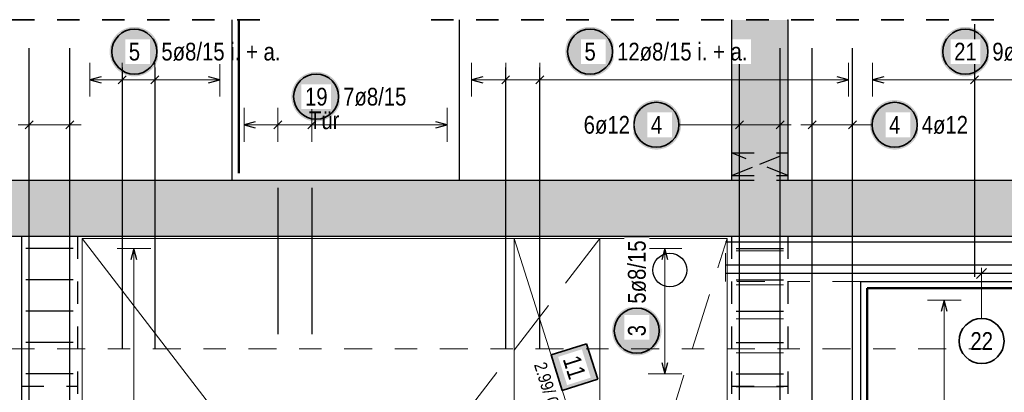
# Model space of a CAD drawing. Header units: millimetres. Extents: x -7.4 to 35.1, y -18.1 to 22.4.
# Tile 11 of 37: x 2.7 to 7.1, y 7.3 to 8.9. Entities that reach past the tile are written whole.
import ezdxf

# ---------------------------------------------------------------- set-up
doc = ezdxf.new("R2010")
doc.units = ezdxf.units.MM
doc.linetypes.add('DASHDOT', pattern=[1, 0.5, -0.25, 0, -0.25])
doc.linetypes.add('HIDDEN', pattern=[0.375, 0.25, -0.125])
doc.layers.add('Grundebene', color=7, linetype='Continuous', lineweight=20)
doc.styles.add('Arial Narrow', font='ARIALN.TTF')

msp = doc.modelspace()

# ---------------------------------------------------------------- hatches: boundary and pattern name
at = {"lineweight": 25, "true_color": 0xffffff}
for points in [[(3.346082, 8.779193), (3.346015, 8.783031), (3.345814, 8.786866), (3.345479, 8.790691), (3.345012, 8.794502), (3.344411, 8.798294), (3.343678, 8.802063), (3.342815, 8.805804), (3.341821, 8.809513), (3.340698, 8.813184), (3.339448, 8.816815), (3.338072, 8.820399), (3.336572, 8.823934), (3.334949, 8.827413), (3.333206, 8.830834), (3.331345, 8.834193), (3.329367, 8.837484), (3.327276, 8.840704), (3.325074, 8.843849), (3.322763, 8.846915), (3.320347, 8.849899), (3.317828, 8.852797), (3.315209, 8.855605), (3.312494, 8.85832), (3.309686, 8.860938), (3.306789, 8.863457), (3.303805, 8.865874), (3.300738, 8.868184), (3.297593, 8.870387), (3.294373, 8.872478), (3.291082, 8.874455), (3.287724, 8.876317), (3.284303, 8.87806), (3.280823, 8.879683), (3.277289, 8.881183), (3.273704, 8.882559), (3.270074, 8.883809), (3.266402, 8.884931), (3.262693, 8.885925), (3.258952, 8.886789), (3.255183, 8.887521), (3.251391, 8.888122), (3.24758, 8.88859), (3.243755, 8.888925), (3.239921, 8.889126), (3.236082, 8.889193), (3.232243, 8.889126), (3.228409, 8.888925), (3.224584, 8.88859), (3.220773, 8.888122), (3.216981, 8.887521), (3.213212, 8.886789), (3.209471, 8.885925), (3.205762, 8.884931), (3.20209, 8.883809), (3.19846, 8.882559), (3.194875, 8.881183), (3.191341, 8.879683), (3.187861, 8.87806), (3.18444, 8.876317), (3.181082, 8.874455), (3.177791, 8.872478), (3.174571, 8.870387), (3.171426, 8.868184), (3.168359, 8.865874), (3.165375, 8.863457), (3.162478, 8.860938), (3.15967, 8.85832), (3.156955, 8.855605), (3.154336, 8.852797), (3.151817, 8.849899), (3.149401, 8.846915), (3.14709, 8.843849), (3.144888, 8.840704), (3.142797, 8.837484), (3.140819, 8.834193), (3.138958, 8.830834), (3.137215, 8.827413), (3.135592, 8.823934), (3.134092, 8.820399), (3.132716, 8.816815), (3.131466, 8.813184), (3.130343, 8.809513), (3.12935, 8.805804), (3.128486, 8.802063), (3.127753, 8.798294), (3.127153, 8.794502), (3.126685, 8.790691), (3.12635, 8.786866), (3.126149, 8.783031), (3.126082, 8.779193), (3.126149, 8.775354), (3.12635, 8.771519), (3.126685, 8.767694), (3.127153, 8.763883), (3.127753, 8.760091), (3.128486, 8.756322), (3.12935, 8.752581), (3.130343, 8.748872), (3.131466, 8.745201), (3.132716, 8.74157), (3.134092, 8.737986), (3.135592, 8.734451), (3.137215, 8.730972), (3.138958, 8.727551), (3.140819, 8.724193), (3.142797, 8.720901), (3.144888, 8.717681), (3.14709, 8.714536), (3.149401, 8.71147), (3.151817, 8.708486), (3.154336, 8.705588), (3.156955, 8.70278), (3.15967, 8.700065), (3.162478, 8.697447), (3.165375, 8.694928), (3.168359, 8.692511), (3.171426, 8.690201), (3.174571, 8.687998), (3.177791, 8.685907), (3.181082, 8.68393), (3.18444, 8.682068), (3.187861, 8.680325), (3.191341, 8.678703), (3.194875, 8.677202), (3.19846, 8.675826), (3.20209, 8.674576), (3.205762, 8.673454), (3.209471, 8.67246), (3.213212, 8.671596), (3.216981, 8.670864), (3.220773, 8.670263), (3.224584, 8.669795), (3.228409, 8.66946), (3.232243, 8.66926), (3.236082, 8.669193), (3.239921, 8.66926), (3.243755, 8.66946), (3.24758, 8.669795), (3.251391, 8.670263), (3.255183, 8.670864), (3.258952, 8.671596), (3.262693, 8.67246), (3.266402, 8.673454), (3.270074, 8.674576), (3.273704, 8.675826), (3.277289, 8.677202), (3.280823, 8.678703), (3.284303, 8.680325), (3.287724, 8.682068), (3.291082, 8.68393), (3.294373, 8.685907), (3.297593, 8.687998), (3.300738, 8.690201), (3.303805, 8.692511), (3.306789, 8.694928), (3.309686, 8.697447), (3.312494, 8.700065), (3.315209, 8.70278), (3.317828, 8.705588), (3.320347, 8.708486), (3.322763, 8.71147), (3.325074, 8.714536), (3.327276, 8.717681), (3.329367, 8.720901), (3.331345, 8.724193), (3.333206, 8.727551), (3.334949, 8.730972), (3.336572, 8.734451), (3.338072, 8.737986), (3.339448, 8.74157), (3.340698, 8.745201), (3.341821, 8.748872), (3.342815, 8.752581), (3.343678, 8.756322), (3.344411, 8.760091), (3.345012, 8.763883), (3.345479, 8.767694), (3.345814, 8.771519)], [(5.370604, 8.779193), (5.370537, 8.783031), (5.370336, 8.786866), (5.370002, 8.790691), (5.369534, 8.794502), (5.368933, 8.798294), (5.3682, 8.802063), (5.367337, 8.805804), (5.366343, 8.809513), (5.36522, 8.813184), (5.36397, 8.816815), (5.362594, 8.820399), (5.361094, 8.823934), (5.359471, 8.827413), (5.357728, 8.830834), (5.355867, 8.834193), (5.353889, 8.837484), (5.351798, 8.840704), (5.349596, 8.843849), (5.347285, 8.846915), (5.344869, 8.849899), (5.34235, 8.852797), (5.339732, 8.855605), (5.337017, 8.85832), (5.334208, 8.860938), (5.331311, 8.863457), (5.328327, 8.865874), (5.325261, 8.868184), (5.322115, 8.870387), (5.318895, 8.872478), (5.315604, 8.874455), (5.312246, 8.876317), (5.308825, 8.87806), (5.305345, 8.879683), (5.301811, 8.881183), (5.298226, 8.882559), (5.294596, 8.883809), (5.290924, 8.884931), (5.287216, 8.885925), (5.283474, 8.886789), (5.279705, 8.887521), (5.275913, 8.888122), (5.272102, 8.88859), (5.268277, 8.888925), (5.264443, 8.889126), (5.260604, 8.889193), (5.256765, 8.889126), (5.252931, 8.888925), (5.249106, 8.88859), (5.245295, 8.888122), (5.241503, 8.887521), (5.237734, 8.886789), (5.233993, 8.885925), (5.230284, 8.884931), (5.226612, 8.883809), (5.222982, 8.882559), (5.219397, 8.881183), (5.215863, 8.879683), (5.212383, 8.87806), (5.208962, 8.876317), (5.205604, 8.874455), (5.202313, 8.872478), (5.199093, 8.870387), (5.195948, 8.868184), (5.192881, 8.865874), (5.189897, 8.863457), (5.187, 8.860938), (5.184192, 8.85832), (5.181477, 8.855605), (5.178858, 8.852797), (5.176339, 8.849899), (5.173923, 8.846915), (5.171612, 8.843849), (5.16941, 8.840704), (5.167319, 8.837484), (5.165341, 8.834193), (5.16348, 8.830834), (5.161737, 8.827413), (5.160114, 8.823934), (5.158614, 8.820399), (5.157238, 8.816815), (5.155988, 8.813184), (5.154865, 8.809513), (5.153872, 8.805804), (5.153008, 8.802063), (5.152275, 8.798294), (5.151675, 8.794502), (5.151207, 8.790691), (5.150872, 8.786866), (5.150671, 8.783031), (5.150604, 8.779193), (5.150671, 8.775354), (5.150872, 8.771519), (5.151207, 8.767694), (5.151675, 8.763883), (5.152275, 8.760091), (5.153008, 8.756322), (5.153872, 8.752581), (5.154865, 8.748872), (5.155988, 8.745201), (5.157238, 8.74157), (5.158614, 8.737986), (5.160114, 8.734451), (5.161737, 8.730972), (5.16348, 8.727551), (5.165341, 8.724193), (5.167319, 8.720901), (5.16941, 8.717681), (5.171612, 8.714536), (5.173923, 8.71147), (5.176339, 8.708486), (5.178858, 8.705588), (5.181477, 8.70278), (5.184192, 8.700065), (5.187, 8.697447), (5.189897, 8.694928), (5.192881, 8.692511), (5.195948, 8.690201), (5.199093, 8.687998), (5.202313, 8.685907), (5.205604, 8.68393), (5.208962, 8.682068), (5.212383, 8.680325), (5.215863, 8.678703), (5.219397, 8.677202), (5.222982, 8.675826), (5.226612, 8.674576), (5.230284, 8.673454), (5.233993, 8.67246), (5.237734, 8.671596), (5.241503, 8.670864), (5.245295, 8.670263), (5.249106, 8.669795), (5.252931, 8.66946), (5.256765, 8.66926), (5.260604, 8.669193), (5.264443, 8.66926), (5.268277, 8.66946), (5.272102, 8.669795), (5.275913, 8.670263), (5.279705, 8.670864), (5.283474, 8.671596), (5.287216, 8.67246), (5.290924, 8.673454), (5.294596, 8.674576), (5.298226, 8.675826), (5.301811, 8.677202), (5.305345, 8.678703), (5.308825, 8.680325), (5.312246, 8.682068), (5.315604, 8.68393), (5.318895, 8.685907), (5.322115, 8.687998), (5.325261, 8.690201), (5.328327, 8.692511), (5.331311, 8.694928), (5.334208, 8.697447), (5.337017, 8.700065), (5.339732, 8.70278), (5.34235, 8.705588), (5.344869, 8.708486), (5.347285, 8.71147), (5.349596, 8.714536), (5.351798, 8.717681), (5.353889, 8.720901), (5.355867, 8.724193), (5.357728, 8.727551), (5.359471, 8.730972), (5.361094, 8.734451), (5.362594, 8.737986), (5.36397, 8.74157), (5.36522, 8.745201), (5.366343, 8.748872), (5.367337, 8.752581), (5.3682, 8.756322), (5.368933, 8.760091), (5.369534, 8.763883), (5.370002, 8.767694), (5.370336, 8.771519)], [(7.037687, 8.779193), (7.03762, 8.783031), (7.037419, 8.786866), (7.037085, 8.790691), (7.036617, 8.794502), (7.036016, 8.798294), (7.035284, 8.802063), (7.03442, 8.805804), (7.033426, 8.809513), (7.032304, 8.813184), (7.031054, 8.816815), (7.029678, 8.820399), (7.028177, 8.823934), (7.026555, 8.827413), (7.024812, 8.830834), (7.02295, 8.834193), (7.020973, 8.837484), (7.018881, 8.840704), (7.016679, 8.843849), (7.014369, 8.846915), (7.011952, 8.849899), (7.009433, 8.852797), (7.006815, 8.855605), (7.0041, 8.85832), (7.001292, 8.860938), (6.998394, 8.863457), (6.99541, 8.865874), (6.992344, 8.868184), (6.989199, 8.870387), (6.985978, 8.872478), (6.982687, 8.874455), (6.979329, 8.876317), (6.975908, 8.87806), (6.972428, 8.879683), (6.968894, 8.881183), (6.96531, 8.882559), (6.961679, 8.883809), (6.958007, 8.884931), (6.954299, 8.885925), (6.950558, 8.886789), (6.946789, 8.887521), (6.942996, 8.888122), (6.939185, 8.88859), (6.935361, 8.888925), (6.931526, 8.889126), (6.927687, 8.889193), (6.923848, 8.889126), (6.920014, 8.888925), (6.916189, 8.88859), (6.912378, 8.888122), (6.908586, 8.887521), (6.904817, 8.886789), (6.901076, 8.885925), (6.897367, 8.884931), (6.893695, 8.883809), (6.890065, 8.882559), (6.886481, 8.881183), (6.882946, 8.879683), (6.879467, 8.87806), (6.876045, 8.876317), (6.872687, 8.874455), (6.869396, 8.872478), (6.866176, 8.870387), (6.863031, 8.868184), (6.859965, 8.865874), (6.856981, 8.863457), (6.854083, 8.860938), (6.851275, 8.85832), (6.84856, 8.855605), (6.845941, 8.852797), (6.843422, 8.849899), (6.841006, 8.846915), (6.838695, 8.843849), (6.836493, 8.840704), (6.834402, 8.837484), (6.832425, 8.834193), (6.830563, 8.830834), (6.82882, 8.827413), (6.827197, 8.823934), (6.825697, 8.820399), (6.824321, 8.816815), (6.823071, 8.813184), (6.821949, 8.809513), (6.820955, 8.805804), (6.820091, 8.802063), (6.819359, 8.798294), (6.818758, 8.794502), (6.81829, 8.790691), (6.817955, 8.786866), (6.817754, 8.783031), (6.817687, 8.779193), (6.817754, 8.775354), (6.817955, 8.771519), (6.81829, 8.767694), (6.818758, 8.763883), (6.819359, 8.760091), (6.820091, 8.756322), (6.820955, 8.752581), (6.821949, 8.748872), (6.823071, 8.745201), (6.824321, 8.74157), (6.825697, 8.737986), (6.827197, 8.734451), (6.82882, 8.730972), (6.830563, 8.727551), (6.832425, 8.724193), (6.834402, 8.720901), (6.836493, 8.717681), (6.838695, 8.714536), (6.841006, 8.71147), (6.843422, 8.708486), (6.845941, 8.705588), (6.84856, 8.70278), (6.851275, 8.700065), (6.854083, 8.697447), (6.856981, 8.694928), (6.859965, 8.692511), (6.863031, 8.690201), (6.866176, 8.687998), (6.869396, 8.685907), (6.872687, 8.68393), (6.876045, 8.682068), (6.879467, 8.680325), (6.882946, 8.678703), (6.886481, 8.677202), (6.890065, 8.675826), (6.893695, 8.674576), (6.897367, 8.673454), (6.901076, 8.67246), (6.904817, 8.671596), (6.908586, 8.670864), (6.912378, 8.670263), (6.916189, 8.669795), (6.920014, 8.66946), (6.923848, 8.66926), (6.927687, 8.669193), (6.931526, 8.66926), (6.935361, 8.66946), (6.939185, 8.669795), (6.942996, 8.670263), (6.946789, 8.670864), (6.950558, 8.671596), (6.954299, 8.67246), (6.958007, 8.673454), (6.961679, 8.674576), (6.96531, 8.675826), (6.968894, 8.677202), (6.972428, 8.678703), (6.975908, 8.680325), (6.979329, 8.682068), (6.982687, 8.68393), (6.985978, 8.685907), (6.989199, 8.687998), (6.992344, 8.690201), (6.99541, 8.692511), (6.998394, 8.694928), (7.001292, 8.697447), (7.0041, 8.700065), (7.006815, 8.70278), (7.009433, 8.705588), (7.011952, 8.708486), (7.014369, 8.71147), (7.016679, 8.714536), (7.018881, 8.717681), (7.020973, 8.720901), (7.02295, 8.724193), (7.024812, 8.727551), (7.026555, 8.730972), (7.028177, 8.734451), (7.029678, 8.737986), (7.031054, 8.74157), (7.032304, 8.745201), (7.033426, 8.748872), (7.03442, 8.752581), (7.035284, 8.756322), (7.036016, 8.760091), (7.036617, 8.763883), (7.037085, 8.767694), (7.037419, 8.771519)], [(4.15365, 8.579193), (4.153583, 8.583031), (4.153382, 8.586866), (4.153047, 8.590691), (4.152579, 8.594502), (4.151979, 8.598294), (4.151246, 8.602063), (4.150382, 8.605804), (4.149389, 8.609513), (4.148266, 8.613184), (4.147016, 8.616815), (4.14564, 8.620399), (4.14414, 8.623934), (4.142517, 8.627413), (4.140774, 8.630834), (4.138913, 8.634193), (4.136935, 8.637484), (4.134844, 8.640704), (4.132642, 8.643849), (4.130331, 8.646915), (4.127915, 8.649899), (4.125396, 8.652797), (4.122777, 8.655605), (4.120062, 8.65832), (4.117254, 8.660938), (4.114357, 8.663457), (4.111373, 8.665874), (4.108306, 8.668184), (4.105161, 8.670387), (4.101941, 8.672478), (4.09865, 8.674455), (4.095292, 8.676317), (4.091871, 8.67806), (4.088391, 8.679683), (4.084857, 8.681183), (4.081272, 8.682559), (4.077642, 8.683809), (4.07397, 8.684931), (4.070261, 8.685925), (4.06652, 8.686789), (4.062751, 8.687521), (4.058959, 8.688122), (4.055148, 8.68859), (4.051323, 8.688925), (4.047489, 8.689126), (4.04365, 8.689193), (4.039811, 8.689126), (4.035977, 8.688925), (4.032152, 8.68859), (4.028341, 8.688122), (4.024549, 8.687521), (4.02078, 8.686789), (4.017039, 8.685925), (4.01333, 8.684931), (4.009658, 8.683809), (4.006028, 8.682559), (4.002443, 8.681183), (3.998909, 8.679683), (3.995429, 8.67806), (3.992008, 8.676317), (3.98865, 8.674455), (3.985359, 8.672478), (3.982139, 8.670387), (3.978994, 8.668184), (3.975927, 8.665874), (3.972943, 8.663457), (3.970046, 8.660938), (3.967238, 8.65832), (3.964523, 8.655605), (3.961904, 8.652797), (3.959385, 8.649899), (3.956969, 8.646915), (3.954658, 8.643849), (3.952456, 8.640704), (3.950365, 8.637484), (3.948387, 8.634193), (3.946526, 8.630834), (3.944783, 8.627413), (3.94316, 8.623934), (3.94166, 8.620399), (3.940284, 8.616815), (3.939034, 8.613184), (3.937911, 8.609513), (3.936917, 8.605804), (3.936054, 8.602063), (3.935321, 8.598294), (3.93472, 8.594502), (3.934253, 8.590691), (3.933918, 8.586866), (3.933717, 8.583031), (3.93365, 8.579193), (3.933717, 8.575354), (3.933918, 8.571519), (3.934253, 8.567694), (3.93472, 8.563883), (3.935321, 8.560091), (3.936054, 8.556322), (3.936917, 8.552581), (3.937911, 8.548872), (3.939034, 8.545201), (3.940284, 8.54157), (3.94166, 8.537986), (3.94316, 8.534451), (3.944783, 8.530972), (3.946526, 8.527551), (3.948387, 8.524193), (3.950365, 8.520901), (3.952456, 8.517681), (3.954658, 8.514536), (3.956969, 8.51147), (3.959385, 8.508486), (3.961904, 8.505588), (3.964523, 8.50278), (3.967238, 8.500065), (3.970046, 8.497447), (3.972943, 8.494928), (3.975927, 8.492511), (3.978994, 8.490201), (3.982139, 8.487998), (3.985359, 8.485907), (3.98865, 8.48393), (3.992008, 8.482068), (3.995429, 8.480325), (3.998909, 8.478703), (4.002443, 8.477202), (4.006028, 8.475826), (4.009658, 8.474576), (4.01333, 8.473454), (4.017039, 8.47246), (4.02078, 8.471596), (4.024549, 8.470864), (4.028341, 8.470263), (4.032152, 8.469795), (4.035977, 8.46946), (4.039811, 8.46926), (4.04365, 8.469193), (4.047489, 8.46926), (4.051323, 8.46946), (4.055148, 8.469795), (4.058959, 8.470263), (4.062751, 8.470864), (4.06652, 8.471596), (4.070261, 8.47246), (4.07397, 8.473454), (4.077642, 8.474576), (4.081272, 8.475826), (4.084857, 8.477202), (4.088391, 8.478703), (4.091871, 8.480325), (4.095292, 8.482068), (4.09865, 8.48393), (4.101941, 8.485907), (4.105161, 8.487998), (4.108306, 8.490201), (4.111373, 8.492511), (4.114357, 8.494928), (4.117254, 8.497447), (4.120062, 8.500065), (4.122777, 8.50278), (4.125396, 8.505588), (4.127915, 8.508486), (4.130331, 8.51147), (4.132642, 8.514536), (4.134844, 8.517681), (4.136935, 8.520901), (4.138913, 8.524193), (4.140774, 8.527551), (4.142517, 8.530972), (4.14414, 8.534451), (4.14564, 8.537986), (4.147016, 8.54157), (4.148266, 8.545201), (4.149389, 8.548872), (4.150382, 8.552581), (4.151246, 8.556322), (4.151979, 8.560091), (4.152579, 8.563883), (4.153047, 8.567694), (4.153382, 8.571519)], [(5.665281, 8.454193), (5.665214, 8.458031), (5.665013, 8.461866), (5.664678, 8.465691), (5.66421, 8.469502), (5.66361, 8.473294), (5.662877, 8.477063), (5.662013, 8.480804), (5.661019, 8.484513), (5.659897, 8.488184), (5.658647, 8.491815), (5.657271, 8.495399), (5.655771, 8.498934), (5.654148, 8.502413), (5.652405, 8.505834), (5.650543, 8.509193), (5.648566, 8.512484), (5.646475, 8.515704), (5.644273, 8.518849), (5.641962, 8.521915), (5.639546, 8.524899), (5.637027, 8.527797), (5.634408, 8.530605), (5.631693, 8.53332), (5.628885, 8.535938), (5.625987, 8.538457), (5.623003, 8.540874), (5.619937, 8.543184), (5.616792, 8.545387), (5.613572, 8.547478), (5.610281, 8.549455), (5.606923, 8.551317), (5.603502, 8.55306), (5.600022, 8.554683), (5.596487, 8.556183), (5.592903, 8.557559), (5.589273, 8.558809), (5.585601, 8.559931), (5.581892, 8.560925), (5.578151, 8.561789), (5.574382, 8.562521), (5.57059, 8.563122), (5.566779, 8.56359), (5.562954, 8.563925), (5.55912, 8.564126), (5.555281, 8.564193), (5.551442, 8.564126), (5.547607, 8.563925), (5.543783, 8.56359), (5.539972, 8.563122), (5.536179, 8.562521), (5.53241, 8.561789), (5.528669, 8.560925), (5.524961, 8.559931), (5.521289, 8.558809), (5.517658, 8.557559), (5.514074, 8.556183), (5.51054, 8.554683), (5.50706, 8.55306), (5.503639, 8.551317), (5.500281, 8.549455), (5.49699, 8.547478), (5.493769, 8.545387), (5.490624, 8.543184), (5.487558, 8.540874), (5.484574, 8.538457), (5.481676, 8.535938), (5.478868, 8.53332), (5.476153, 8.530605), (5.473535, 8.527797), (5.471016, 8.524899), (5.4686, 8.521915), (5.466289, 8.518849), (5.464087, 8.515704), (5.461995, 8.512484), (5.460018, 8.509193), (5.458156, 8.505834), (5.456413, 8.502413), (5.454791, 8.498934), (5.45329, 8.495399), (5.451915, 8.491815), (5.450664, 8.488184), (5.449542, 8.484513), (5.448548, 8.480804), (5.447684, 8.477063), (5.446952, 8.473294), (5.446351, 8.469502), (5.445883, 8.465691), (5.445549, 8.461866), (5.445348, 8.458031), (5.445281, 8.454193), (5.445348, 8.450354), (5.445549, 8.446519), (5.445883, 8.442694), (5.446351, 8.438883), (5.446952, 8.435091), (5.447684, 8.431322), (5.448548, 8.427581), (5.449542, 8.423872), (5.450664, 8.420201), (5.451915, 8.41657), (5.45329, 8.412986), (5.454791, 8.409451), (5.456413, 8.405972), (5.458156, 8.402551), (5.460018, 8.399193), (5.461995, 8.395901), (5.464087, 8.392681), (5.466289, 8.389536), (5.4686, 8.38647), (5.471016, 8.383486), (5.473535, 8.380588), (5.476153, 8.37778), (5.478868, 8.375065), (5.481676, 8.372447), (5.484574, 8.369928), (5.487558, 8.367511), (5.490624, 8.365201), (5.493769, 8.362998), (5.49699, 8.360907), (5.500281, 8.35893), (5.503639, 8.357068), (5.50706, 8.355325), (5.51054, 8.353703), (5.514074, 8.352202), (5.517658, 8.350826), (5.521289, 8.349576), (5.524961, 8.348454), (5.528669, 8.34746), (5.53241, 8.346596), (5.536179, 8.345864), (5.539972, 8.345263), (5.543783, 8.344795), (5.547607, 8.34446), (5.551442, 8.34426), (5.555281, 8.344193), (5.55912, 8.34426), (5.562954, 8.34446), (5.566779, 8.344795), (5.57059, 8.345263), (5.574382, 8.345864), (5.578151, 8.346596), (5.581892, 8.34746), (5.585601, 8.348454), (5.589273, 8.349576), (5.592903, 8.350826), (5.596487, 8.352202), (5.600022, 8.353703), (5.603502, 8.355325), (5.606923, 8.357068), (5.610281, 8.35893), (5.613572, 8.360907), (5.616792, 8.362998), (5.619937, 8.365201), (5.623003, 8.367511), (5.625987, 8.369928), (5.628885, 8.372447), (5.631693, 8.375065), (5.634408, 8.37778), (5.637027, 8.380588), (5.639546, 8.383486), (5.641962, 8.38647), (5.644273, 8.389536), (5.646475, 8.392681), (5.648566, 8.395901), (5.650543, 8.399193), (5.652405, 8.402551), (5.654148, 8.405972), (5.655771, 8.409451), (5.657271, 8.412986), (5.658647, 8.41657), (5.659897, 8.420201), (5.661019, 8.423872), (5.662013, 8.427581), (5.662877, 8.431322), (5.66361, 8.435091), (5.66421, 8.438883), (5.664678, 8.442694), (5.665013, 8.446519)], [(6.723892, 8.454193), (6.723825, 8.458031), (6.723624, 8.461866), (6.723289, 8.465691), (6.722821, 8.469502), (6.722221, 8.473294), (6.721488, 8.477063), (6.720625, 8.480804), (6.719631, 8.484513), (6.718508, 8.488184), (6.717258, 8.491815), (6.715882, 8.495399), (6.714382, 8.498934), (6.712759, 8.502413), (6.711016, 8.505834), (6.709155, 8.509193), (6.707177, 8.512484), (6.705086, 8.515704), (6.702884, 8.518849), (6.700573, 8.521915), (6.698157, 8.524899), (6.695638, 8.527797), (6.693019, 8.530605), (6.690304, 8.53332), (6.687496, 8.535938), (6.684599, 8.538457), (6.681615, 8.540874), (6.678548, 8.543184), (6.675403, 8.545387), (6.672183, 8.547478), (6.668892, 8.549455), (6.665534, 8.551317), (6.662113, 8.55306), (6.658633, 8.554683), (6.655099, 8.556183), (6.651514, 8.557559), (6.647884, 8.558809), (6.644212, 8.559931), (6.640503, 8.560925), (6.636762, 8.561789), (6.632993, 8.562521), (6.629201, 8.563122), (6.62539, 8.56359), (6.621565, 8.563925), (6.617731, 8.564126), (6.613892, 8.564193), (6.610053, 8.564126), (6.606219, 8.563925), (6.602394, 8.56359), (6.598583, 8.563122), (6.594791, 8.562521), (6.591022, 8.561789), (6.587281, 8.560925), (6.583572, 8.559931), (6.5799, 8.558809), (6.57627, 8.557559), (6.572685, 8.556183), (6.569151, 8.554683), (6.565671, 8.55306), (6.56225, 8.551317), (6.558892, 8.549455), (6.555601, 8.547478), (6.552381, 8.545387), (6.549236, 8.543184), (6.546169, 8.540874), (6.543185, 8.538457), (6.540288, 8.535938), (6.53748, 8.53332), (6.534765, 8.530605), (6.532146, 8.527797), (6.529627, 8.524899), (6.527211, 8.521915), (6.5249, 8.518849), (6.522698, 8.515704), (6.520607, 8.512484), (6.518629, 8.509193), (6.516768, 8.505834), (6.515025, 8.502413), (6.513402, 8.498934), (6.511902, 8.495399), (6.510526, 8.491815), (6.509276, 8.488184), (6.508153, 8.484513), (6.507159, 8.480804), (6.506296, 8.477063), (6.505563, 8.473294), (6.504963, 8.469502), (6.504495, 8.465691), (6.50416, 8.461866), (6.503959, 8.458031), (6.503892, 8.454193), (6.503959, 8.450354), (6.50416, 8.446519), (6.504495, 8.442694), (6.504963, 8.438883), (6.505563, 8.435091), (6.506296, 8.431322), (6.507159, 8.427581), (6.508153, 8.423872), (6.509276, 8.420201), (6.510526, 8.41657), (6.511902, 8.412986), (6.513402, 8.409451), (6.515025, 8.405972), (6.516768, 8.402551), (6.518629, 8.399193), (6.520607, 8.395901), (6.522698, 8.392681), (6.5249, 8.389536), (6.527211, 8.38647), (6.529627, 8.383486), (6.532146, 8.380588), (6.534765, 8.37778), (6.53748, 8.375065), (6.540288, 8.372447), (6.543185, 8.369928), (6.546169, 8.367511), (6.549236, 8.365201), (6.552381, 8.362998), (6.555601, 8.360907), (6.558892, 8.35893), (6.56225, 8.357068), (6.565671, 8.355325), (6.569151, 8.353703), (6.572685, 8.352202), (6.57627, 8.350826), (6.5799, 8.349576), (6.583572, 8.348454), (6.587281, 8.34746), (6.591022, 8.346596), (6.594791, 8.345864), (6.598583, 8.345263), (6.602394, 8.344795), (6.606219, 8.34446), (6.610053, 8.34426), (6.613892, 8.344193), (6.617731, 8.34426), (6.621565, 8.34446), (6.62539, 8.344795), (6.629201, 8.345263), (6.632993, 8.345864), (6.636762, 8.346596), (6.640503, 8.34746), (6.644212, 8.348454), (6.647884, 8.349576), (6.651514, 8.350826), (6.655099, 8.352202), (6.658633, 8.353703), (6.662113, 8.355325), (6.665534, 8.357068), (6.668892, 8.35893), (6.672183, 8.360907), (6.675403, 8.362998), (6.678548, 8.365201), (6.681615, 8.367511), (6.684599, 8.369928), (6.687496, 8.372447), (6.690304, 8.375065), (6.693019, 8.37778), (6.695638, 8.380588), (6.698157, 8.383486), (6.700573, 8.38647), (6.702884, 8.389536), (6.705086, 8.392681), (6.707177, 8.395901), (6.709155, 8.399193), (6.711016, 8.402551), (6.712759, 8.405972), (6.714382, 8.409451), (6.715882, 8.412986), (6.717258, 8.41657), (6.718508, 8.420201), (6.719631, 8.423872), (6.720625, 8.427581), (6.721488, 8.431322), (6.722221, 8.435091), (6.722821, 8.438883), (6.723289, 8.442694), (6.723624, 8.446519)], [(5.578249, 7.539969), (5.578182, 7.543807), (5.577981, 7.547642), (5.577646, 7.551467), (5.577178, 7.555278), (5.576578, 7.55907), (5.575845, 7.562839), (5.574981, 7.56658), (5.573987, 7.570289), (5.572865, 7.57396), (5.571615, 7.577591), (5.570239, 7.581175), (5.568739, 7.58471), (5.567116, 7.588189), (5.565373, 7.59161), (5.563512, 7.594969), (5.561534, 7.59826), (5.559443, 7.60148), (5.557241, 7.604625), (5.55493, 7.607691), (5.552514, 7.610675), (5.549995, 7.613573), (5.547376, 7.616381), (5.544661, 7.619096), (5.541853, 7.621714), (5.538955, 7.624233), (5.535971, 7.62665), (5.532905, 7.62896), (5.52976, 7.631163), (5.52654, 7.633254), (5.523249, 7.635231), (5.519891, 7.637093), (5.51647, 7.638836), (5.51299, 7.640459), (5.509455, 7.641959), (5.505871, 7.643335), (5.502241, 7.644585), (5.498569, 7.645707), (5.49486, 7.646701), (5.491119, 7.647565), (5.48735, 7.648297), (5.483558, 7.648898), (5.479747, 7.649366), (5.475922, 7.649701), (5.472088, 7.649902), (5.468249, 7.649969), (5.46441, 7.649902), (5.460575, 7.649701), (5.456751, 7.649366), (5.45294, 7.648898), (5.449147, 7.648297), (5.445378, 7.647565), (5.441637, 7.646701), (5.437929, 7.645707), (5.434257, 7.644585), (5.430626, 7.643335), (5.427042, 7.641959), (5.423508, 7.640459), (5.420028, 7.638836), (5.416607, 7.637093), (5.413249, 7.635231), (5.409958, 7.633254), (5.406737, 7.631163), (5.403592, 7.62896), (5.400526, 7.62665), (5.397542, 7.624233), (5.394644, 7.621714), (5.391836, 7.619096), (5.389121, 7.616381), (5.386503, 7.613573), (5.383984, 7.610675), (5.381568, 7.607691), (5.379257, 7.604625), (5.377055, 7.60148), (5.374963, 7.59826), (5.372986, 7.594969), (5.371124, 7.59161), (5.369381, 7.588189), (5.367759, 7.58471), (5.366258, 7.581175), (5.364883, 7.577591), (5.363632, 7.57396), (5.36251, 7.570289), (5.361516, 7.56658), (5.360652, 7.562839), (5.35992, 7.55907), (5.359319, 7.555278), (5.358851, 7.551467), (5.358517, 7.547642), (5.358316, 7.543807), (5.358249, 7.539969), (5.358316, 7.53613), (5.358517, 7.532295), (5.358851, 7.52847), (5.359319, 7.524659), (5.35992, 7.520867), (5.360652, 7.517098), (5.361516, 7.513357), (5.36251, 7.509648), (5.363632, 7.505977), (5.364883, 7.502346), (5.366258, 7.498762), (5.367759, 7.495227), (5.369381, 7.491748), (5.371124, 7.488327), (5.372986, 7.484969), (5.374963, 7.481677), (5.377055, 7.478457), (5.379257, 7.475312), (5.381568, 7.472246), (5.383984, 7.469262), (5.386503, 7.466364), (5.389121, 7.463556), (5.391836, 7.460841), (5.394644, 7.458223), (5.397542, 7.455704), (5.400526, 7.453287), (5.403592, 7.450977), (5.406737, 7.448774), (5.409958, 7.446683), (5.413249, 7.444706), (5.416607, 7.442844), (5.420028, 7.441101), (5.423508, 7.439479), (5.427042, 7.437978), (5.430626, 7.436602), (5.434257, 7.435352), (5.437929, 7.43423), (5.441637, 7.433236), (5.445378, 7.432372), (5.449147, 7.43164), (5.45294, 7.431039), (5.456751, 7.430571), (5.460575, 7.430236), (5.46441, 7.430036), (5.468249, 7.429969), (5.472088, 7.430036), (5.475922, 7.430236), (5.479747, 7.430571), (5.483558, 7.431039), (5.48735, 7.43164), (5.491119, 7.432372), (5.49486, 7.433236), (5.498569, 7.43423), (5.502241, 7.435352), (5.505871, 7.436602), (5.509455, 7.437978), (5.51299, 7.439479), (5.51647, 7.441101), (5.519891, 7.442844), (5.523249, 7.444706), (5.52654, 7.446683), (5.52976, 7.448774), (5.532905, 7.450977), (5.535971, 7.453287), (5.538955, 7.455704), (5.541853, 7.458223), (5.544661, 7.460841), (5.547376, 7.463556), (5.549995, 7.466364), (5.552514, 7.469262), (5.55493, 7.472246), (5.557241, 7.475312), (5.559443, 7.478457), (5.561534, 7.481677), (5.563512, 7.484969), (5.565373, 7.488327), (5.567116, 7.491748), (5.568739, 7.495227), (5.570239, 7.498762), (5.571615, 7.502346), (5.572865, 7.505977), (5.573987, 7.509648), (5.574981, 7.513357), (5.575845, 7.517098), (5.576578, 7.520867), (5.577178, 7.524659), (5.577646, 7.52847), (5.577981, 7.532295)], [(5.294637, 7.324374), (5.244893, 7.481697), (5.08757, 7.431953), (5.137314, 7.27463)]]:
    msp.add_hatch(color=7, dxfattribs=at).paths.add_polyline_path(points)
at = {"layer": 'Grundebene', "lineweight": 13, "true_color": 0xd7ffd7}
for points in [[(5.889471, 8.209062), (6.139471, 8.209062), (6.139471, 8.919825), (5.889471, 8.919825)], [(1.617697, 7.959062), (15.323335, 7.959062), (15.323335, 8.209062), (1.617697, 8.209062)]]:
    msp.add_hatch(color=254, dxfattribs=at).paths.add_polyline_path(points)

# ---------------------------------------------------------------- linework, layer by layer
at = {"color": 2, "linetype": 'HIDDEN', "lineweight": 35, "ltscale": 0.25}
for p, q in [((1.492697, 8.919825), (3.794437, 8.919825)), ((4.554437, 8.919825), (8.089471, 8.919825))]:
    msp.add_line(p, q, dxfattribs=at)
at = {"color": 3, "linetype": 'Continuous', "lineweight": 25}
for p, q in [((4.679437, 8.919825), (4.679437, 8.209056)), ((2.769063, 4.955088), (2.769063, 8.795088)), ((2.769063, 4.955088), (2.769063, 8.795088)), ((2.949063, 4.955088), (2.949063, 8.795088)), ((2.949063, 4.955088), (2.949063, 8.795088)), ((5.924471, 4.955088), (5.924471, 8.795088)), ((5.924471, 4.955088), (5.924471, 8.795088)), ((5.924471, 4.955088), (5.924471, 8.795088)), ((6.104471, 4.955088), (6.104471, 8.795088)), ((6.104471, 4.955088), (6.104471, 8.795088)), ((6.104471, 4.955088), (6.104471, 8.795088)), ((6.246974, 4.955088), (6.246974, 8.795088)), ((6.246974, 4.955088), (6.246974, 8.795088)), ((6.426974, 4.955088), (6.426974, 8.795088)), ((6.426974, 4.955088), (6.426974, 8.795088)), ((3.182407, 8.709062), (3.182407, 7.459062)), ((3.32675, 8.709062), (3.32675, 7.459062)), ((4.885668, 7.459062), (4.885668, 8.709062)), ((5.037898, 7.459062), (5.037898, 8.709062)), ((3.088064, 8.66759), (3.038064, 8.654193)), ((3.164729, 8.636515), (3.200085, 8.67187)), ((3.309073, 8.636515), (3.344428, 8.67187)), ((3.615437, 8.654193), (3.565437, 8.66759)), ((4.783437, 8.66759), (4.733437, 8.654193)), ((4.903345, 8.67187), (4.86799, 8.636515)), ((5.055576, 8.67187), (5.02022, 8.636515)), ((6.407973, 8.654193), (6.357973, 8.66759)), ((6.565975, 8.66759), (6.515975, 8.654193)), ((6.950922, 8.636515), (6.986277, 8.67187)), ((3.038064, 8.654193), (3.088064, 8.640795)), ((3.565437, 8.640795), (3.615437, 8.654193)), ((4.733437, 8.654193), (4.783437, 8.640795)), ((6.357973, 8.640795), (6.407973, 8.654193)), ((6.515975, 8.654193), (6.565975, 8.640795)), ((2.751386, 8.436515), (2.786741, 8.47187)), ((2.751386, 8.436515), (2.786741, 8.47187)), ((2.931386, 8.436515), (2.966741, 8.47187)), ((2.931386, 8.436515), (2.966741, 8.47187)), ((3.773438, 8.46759), (3.723438, 8.454193)), ((3.723438, 8.454193), (3.773438, 8.440795)), ((3.856093, 8.436515), (3.891449, 8.47187)), ((4.006426, 8.436515), (4.041782, 8.47187)), ((4.625437, 8.454193), (4.575437, 8.46759)), ((4.575437, 8.440795), (4.625437, 8.454193)), ((5.906793, 8.436515), (5.942149, 8.47187)), ((5.906793, 8.436515), (5.942149, 8.47187)), ((5.906793, 8.436515), (5.942149, 8.47187)), ((6.086793, 8.436515), (6.122149, 8.47187)), ((6.086793, 8.436515), (6.122149, 8.47187)), ((6.086793, 8.436515), (6.122149, 8.47187)), ((6.229297, 8.436515), (6.264652, 8.47187)), ((6.229297, 8.436515), (6.264652, 8.47187)), ((6.409297, 8.436515), (6.444652, 8.47187)), ((6.409297, 8.436515), (6.444652, 8.47187)), ((3.873771, 8.174056), (3.873771, 7.524056)), ((4.024104, 8.174056), (4.024104, 7.524056)), ((2.734063, 7.959062), (2.734063, 4.959062)), ((5.861974, 7.935062), (8.361974, 7.935062)), ((2.964063, 7.905062), (2.754063, 7.905062)), ((3.23405, 7.90506), (3.220652, 7.85506)), ((3.247447, 7.85506), (3.23405, 7.90506)), ((5.593249, 7.905062), (5.579851, 7.855062)), ((5.606646, 7.855062), (5.593249, 7.905062)), ((5.909472, 7.905062), (6.119472, 7.905062)), ((5.861974, 7.833062), (8.361974, 7.833062)), ((8.361974, 7.794062), (5.861974, 7.794062)), ((7.022096, 7.816159), (6.977902, 7.771965)), ((2.964063, 7.765812), (2.754063, 7.765812)), ((5.909472, 7.765812), (6.119472, 7.765812)), ((6.461974, 7.759062), (7.776974, 7.759062)), ((6.461974, 7.759062), (6.461974, 4.959062)), ((6.83405, 7.675062), (6.820652, 7.625062)), ((6.847447, 7.625062), (6.83405, 7.675062)), ((2.964063, 7.626562), (2.754063, 7.626562)), ((5.909472, 7.626562), (6.119472, 7.626562)), ((2.964063, 7.487312), (2.754063, 7.487312)), ((5.909471, 7.487312), (6.119471, 7.487312)), ((5.579851, 7.398062), (5.593249, 7.348062)), ((5.593249, 7.348062), (5.606646, 7.398062)), ((2.964063, 7.348062), (2.754063, 7.348062)), ((5.909471, 7.348062), (6.119471, 7.348062))]:
    msp.add_line(p, q, dxfattribs=at)
at = {"color": 5, "linetype": 'Continuous', "lineweight": 18}
for p, q in [((3.038064, 8.729193), (3.038064, 8.579193)), ((3.182407, 8.579193), (3.182407, 8.729193)), ((3.32675, 8.579193), (3.32675, 8.729193)), ((3.615437, 8.579193), (3.615437, 8.729193)), ((4.733437, 8.729193), (4.733437, 8.579193)), ((4.885668, 8.729193), (4.885668, 8.579193)), ((5.037898, 8.729193), (5.037898, 8.579193)), ((6.407973, 8.579193), (6.407973, 8.729193)), ((6.515975, 8.729193), (6.515975, 8.579193)), ((6.9686, 8.579193), (6.9686, 8.729193)), ((3.615437, 8.654193), (3.038064, 8.654193)), ((4.733437, 8.654193), (6.407973, 8.654193)), ((7.722974, 8.654193), (6.515975, 8.654193)), ((2.769063, 8.379193), (2.769063, 8.529193)), ((2.769063, 8.379193), (2.769063, 8.529193)), ((2.949063, 8.379193), (2.949063, 8.529193)), ((2.949063, 8.379193), (2.949063, 8.529193)), ((3.723438, 8.529193), (3.723438, 8.379193)), ((3.873771, 8.379193), (3.873771, 8.529193)), ((4.024104, 8.379193), (4.024104, 8.529193)), ((4.625437, 8.379193), (4.625437, 8.529193)), ((5.924471, 8.379193), (5.924471, 8.529193)), ((5.924471, 8.379193), (5.924471, 8.529193)), ((5.924471, 8.379193), (5.924471, 8.529193)), ((6.104471, 8.379193), (6.104471, 8.529193)), ((6.104471, 8.379193), (6.104471, 8.529193)), ((6.104471, 8.379193), (6.104471, 8.529193)), ((6.246974, 8.379193), (6.246974, 8.529193)), ((6.246974, 8.379193), (6.246974, 8.529193)), ((6.426974, 8.379193), (6.426974, 8.529193)), ((6.426974, 8.379193), (6.426974, 8.529193)), ((2.999063, 8.454193), (2.719063, 8.454193)), ((4.625437, 8.454193), (3.723438, 8.454193)), ((5.655281, 8.454193), (5.874471, 8.454193)), ((6.154471, 8.454193), (5.874471, 8.454193)), ((6.476974, 8.454193), (6.196974, 8.454193)), ((6.513892, 8.454193), (6.476974, 8.454193)), ((3.30905, 7.90506), (3.15905, 7.90506)), ((3.23405, 5.023062), (3.23405, 7.90506)), ((5.668249, 7.905062), (5.518249, 7.905062)), ((5.593249, 7.905062), (5.593249, 7.348062)), ((6.999999, 7.594062), (6.999999, 7.819062)), ((6.90905, 7.675062), (6.75905, 7.675062)), ((6.83405, 7.675062), (6.83405, 5.043064)), ((5.518249, 7.348062), (5.668249, 7.348062))]:
    msp.add_line(p, q, dxfattribs=at)
at = {"color": 3, "linetype": 'HIDDEN', "lineweight": 25, "ltscale": 0.25}
for p, q in [((5.889471, 8.329056), (6.139471, 8.329056)), ((5.889471, 8.229056), (6.139471, 8.229056)), ((5.889471, 8.209062), (6.139471, 8.209062)), ((2.984063, 7.959062), (2.984063, 4.959062)), ((5.889471, 7.959062), (5.889471, 4.959062)), ((6.139472, 7.959062), (6.139472, 4.959062)), ((2.734063, 7.294062), (2.984063, 7.294062)), ((5.889471, 7.294062), (6.139471, 7.294062))]:
    msp.add_line(p, q, dxfattribs=at)
at = {"color": 7, "linetype": 'Continuous', "lineweight": 18}
for p, q in [((5.304065, 7.949066), (3.004067, 7.949066)), ((3.004067, 7.949066), (3.004067, 4.959068)), ((3.004067, 7.949066), (5.304065, 4.959068)), ((4.924065, 7.949061), (4.924065, 4.959062)), ((5.869473, 7.949061), (4.924065, 7.949061)), ((4.924065, 7.949061), (4.924065, 7.949061)), ((5.869473, 4.959062), (4.924065, 7.949061)), ((5.304065, 4.959068), (5.304065, 7.949066)), ((5.869473, 4.959062), (5.869473, 7.949061))]:
    msp.add_line(p, q, dxfattribs=at)
at = {"color": 9, "linetype": 'HIDDEN', "lineweight": 0}
for p, q in [((5.304065, 7.949066), (3.004067, 7.949066)), ((3.004067, 7.949066), (3.004067, 4.959068)), ((4.924065, 7.949061), (4.924065, 4.959062)), ((5.869473, 7.949061), (4.924065, 7.949061)), ((4.924065, 7.949061), (4.924065, 7.949061)), ((5.304065, 4.959068), (5.304065, 7.949066)), ((5.869473, 4.959062), (5.869473, 7.949061))]:
    msp.add_line(p, q, dxfattribs=at)
at = {"color": 9, "linetype": 'DASHDOT', "lineweight": 0, "ltscale": 0.25}
for p, q in [((5.861974, 7.759062), (5.861974, 7.959062)), ((6.461974, 7.759062), (5.861974, 7.759062)), ((1.617697, 7.459062), (15.323335, 7.459062))]:
    msp.add_line(p, q, dxfattribs=at)
at = {"color": 9, "linetype": 'Continuous', "lineweight": 0}
msp.add_line((8.361974, 7.794062), (5.861974, 7.794062), dxfattribs=at)
at = {"color": 2, "linetype": 'Continuous', "lineweight": 35}
for p, q in [((5.244893, 7.481697), (5.08757, 7.431953)), ((5.294637, 7.324374), (5.244893, 7.481697)), ((5.08757, 7.431953), (5.137314, 7.27463)), ((5.137314, 7.27463), (5.294637, 7.324374))]:
    msp.add_line(p, q, dxfattribs=at)
at = {"color": 9, "linetype": 'Continuous', "lineweight": 0}
msp.add_circle((6.139471, 8.919825), 0.00111, dxfattribs=at)
at = {"color": 2, "linetype": 'Continuous', "lineweight": 35}
for centre in [(3.236082, 8.779193), (5.260604, 8.779193), (6.927687, 8.779193), (4.04365, 8.579193), (5.555281, 8.454193), (6.613892, 8.454193), (5.468249, 7.539969), (6.999999, 7.494062)]:
    msp.add_circle(centre, 0.1, dxfattribs=at)
at = {"layer": 'Grundebene', "color": 3, "linetype": 'Continuous', "lineweight": 25}
for p, q in [((6.139472, 8.919825), (6.139472, 8.209062)), ((1.617697, 8.209062), (5.889471, 8.209062)), ((6.139471, 8.209062), (9.174471, 8.209062))]:
    msp.add_line(p, q, dxfattribs=at)
at = {"layer": 'Grundebene', "color": 3, "linetype": 'HIDDEN', "lineweight": 25, "ltscale": 0.25}
for p, q in [((6.139472, 8.229056), (5.889471, 8.329056)), ((6.014472, 8.279056), (6.139472, 8.329056)), ((5.889471, 8.229056), (6.014472, 8.279056))]:
    msp.add_line(p, q, dxfattribs=at)
at = {"layer": 'Grundebene', "color": 9, "linetype": 'Continuous', "lineweight": 0}
for p, q in [((5.909471, 7.895062), (6.119471, 7.895062)), ((5.909471, 7.743904), (6.119471, 7.743904)), ((5.909471, 7.592746), (6.119471, 7.592746)), ((5.909471, 7.441589), (6.119471, 7.441589)), ((5.909471, 7.290431), (6.119471, 7.290431))]:
    msp.add_line(p, q, dxfattribs=at)
at = {"layer": 'Grundebene', "color": 4, "linetype": 'Continuous', "lineweight": 50}
for q in [(7.746974, 7.729062), (6.491974, 4.989062)]:
    msp.add_line((6.491974, 7.729062), q, dxfattribs=at)

# ---------------------------------------------------------------- texts
at = {"color": 9, "lineweight": 0, "style": 'Arial Narrow'}
msp.add_text('Tür', height=0.07875, dxfattribs=at).set_placement((4.01165, 8.434985))
at = {"color": 2, "lineweight": 35, "insert": (6.950387, 7.533437), "char_height": 0.07875, "attachment_point": 1, "line_spacing_factor": 0.9, "style": 'Arial Narrow'}
msp.add_mtext('22', dxfattribs=at)

# ---------------------------------------------------------------- next in the draw order: texts
at = {"color": 2, "lineweight": 35, "char_height": 0.07875, "attachment_point": 1, "line_spacing_factor": 0.9, "style": 'Arial Narrow', "bg_fill": 3, "box_fill_scale": 1.2, "bg_fill_color": 256, "bg_fill_true_color": 13158600, "bg_fill_transparency": 0}
for s, insert in [('5', (3.211276, 8.818568)), ('5ø8/15 i. + a.', (3.356082, 8.818568)), ('5', (5.235798, 8.818568)), ('12ø8/15 i. + a.', (5.380604, 8.818568)), ('9ø8/15', (7.047687, 8.818568)), ('19', (3.994037, 8.618568)), ('7ø8/15', (4.16365, 8.618568)), ('6ø12', (5.232106, 8.493568)), ('4', (5.530474, 8.493568)), ('4', (6.589086, 8.493568)), ('4ø12', (6.733892, 8.493568))]:
    msp.add_mtext(s, dxfattribs=dict(at, insert=insert))
at = {"color": 2, "lineweight": 35, "insert": (5.213689, 7.437338), "char_height": 0.07875, "attachment_point": 1, "rotation": 287.546423, "line_spacing_factor": 0.9, "style": 'Arial Narrow', "bg_fill": 3, "box_fill_scale": 1.2, "bg_fill_color": 256, "bg_fill_true_color": 13158600, "bg_fill_transparency": 0}
msp.add_mtext('11', dxfattribs=at)

# ---------------------------------------------------------------- next in the draw order: linework, layer by layer
at = {"color": 3, "linetype": 'Continuous', "lineweight": 25}
for p, q in [((3.669437, 8.919825), (3.669437, 8.209056)), ((6.9686, 8.901636), (6.9686, 7.779062))]:
    msp.add_line(p, q, dxfattribs=at)
at = {"layer": 'Grundebene', "color": 4, "linetype": 'Continuous', "lineweight": 50}
msp.add_line((3.699437, 8.919825), (3.699437, 8.239056), dxfattribs=at)
at = {"layer": 'Grundebene', "color": 3, "linetype": 'Continuous', "lineweight": 25}
msp.add_line((5.889471, 8.919825), (5.889471, 8.209056), dxfattribs=at)

# ---------------------------------------------------------------- next in the draw order: texts
at = {"color": 2, "lineweight": 35, "insert": (5.058966, 7.422908), "char_height": 0.05625, "attachment_point": 1, "rotation": 287.546423, "line_spacing_factor": 0.9, "style": 'Arial Narrow', "bg_fill": 3, "box_fill_scale": 1.2, "bg_fill_color": 256, "bg_fill_true_color": 13158600, "bg_fill_transparency": 0}
msp.add_mtext(' 2.99/ 0.95', dxfattribs=at)

# ---------------------------------------------------------------- next in the draw order: linework, layer by layer
at = {"color": 9, "linetype": 'HIDDEN', "lineweight": 0}
for p, q in [((5.304065, 7.949066), (3.004067, 4.959068)), ((4.924065, 4.959062), (5.869473, 7.949061))]:
    msp.add_line(p, q, dxfattribs=at)

# ---------------------------------------------------------------- next in the draw order: texts
at = {"color": 2, "lineweight": 35, "insert": (6.878075, 8.818568), "char_height": 0.07875, "attachment_point": 1, "line_spacing_factor": 0.9, "style": 'Arial Narrow', "bg_fill": 3, "box_fill_scale": 1.2, "bg_fill_color": 256, "bg_fill_true_color": 13158600, "bg_fill_transparency": 0}
msp.add_mtext('21', dxfattribs=at)

# ---------------------------------------------------------------- next in the draw order: texts
at = {"color": 2, "lineweight": 35, "char_height": 0.07875, "attachment_point": 1, "rotation": 90, "line_spacing_factor": 0.9, "style": 'Arial Narrow', "bg_fill": 3, "box_fill_scale": 1.2, "bg_fill_color": 256, "bg_fill_true_color": 13158600, "bg_fill_transparency": 0}
for s, insert in [('5ø8/15', (5.428874, 7.659969)), ('3', (5.428874, 7.515162))]:
    msp.add_mtext(s, dxfattribs=dict(at, insert=insert))

# ---------------------------------------------------------------- next in the draw order: linework, layer by layer
at = {"color": 3, "linetype": 'Continuous', "lineweight": 25}
msp.add_circle((5.614871, 7.809068), 0.075, dxfattribs=at)
at = {"layer": 'Grundebene', "color": 3, "linetype": 'Continuous', "lineweight": 25}
msp.add_line((1.617697, 7.959062), (15.323335, 7.959062), dxfattribs=at)

doc.saveas('drawing.dxf')
